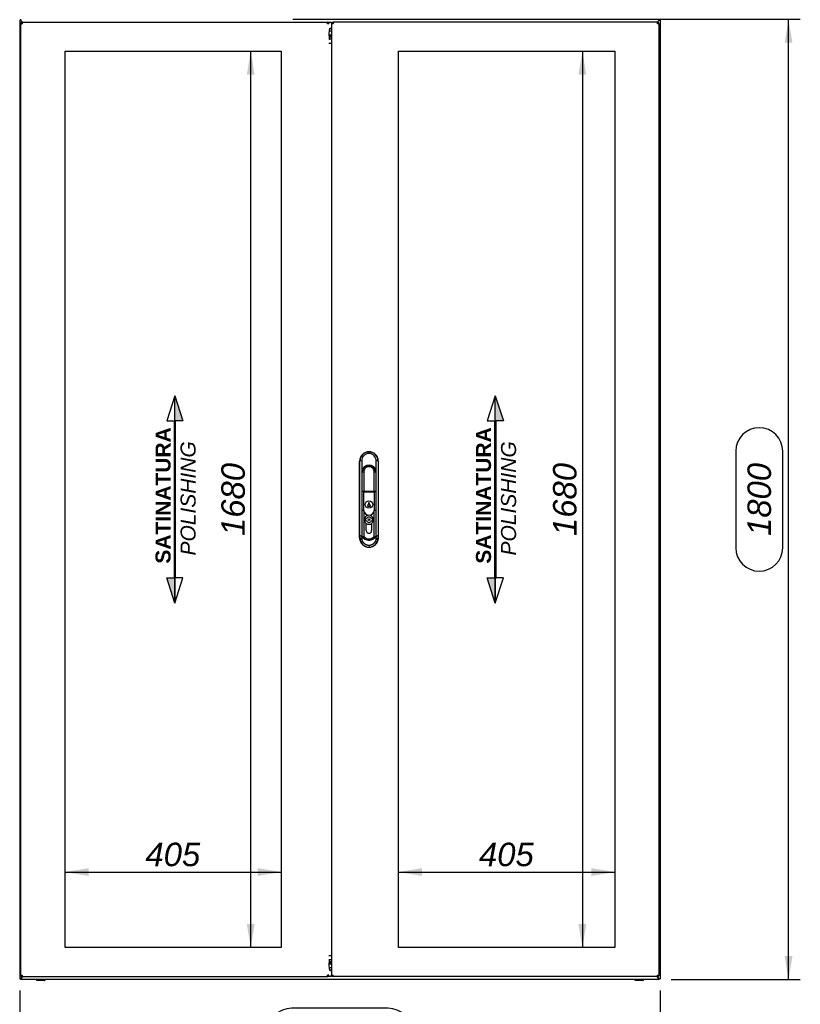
# Paper-space layout 'Layout1' of a CAD drawing. Extents: x 100 to 6593, y 169 to 4601.
# Tile 3 of 8: x 1905 to 3367, y 1764 to 3610. Entities that reach past the tile are written whole.
import ezdxf
from ezdxf.lldxf.tags import DXFTag

# ---------------------------------------------------------------- set-up
doc = ezdxf.new("R2010")
doc.units = 0
doc.header["$LTSCALE"] = 16
doc.layers.get('0').update_dxf_attribs({"linetype": 'CONTINUOUS'})
for name, color, linetype in [('_TRANSLATION', 7, 'CONTINUOUS'), ('AE00121_01', 7, 'CONTINUOUS'), ('AE00992_10', 7, 'CONTINUOUS'), ('AE00992_16', 7, 'CONTINUOUS'), ('AE00992_31', 7, 'CONTINUOUS'), ('C0000000_06_GOMM', 7, 'CONTINUOUS'), ('C0000001_23', 7, 'CONTINUOUS'), ('DV1__TRANSLATION', 7, 'CONTINUOUS'), ('F0000000_02', 7, 'CONTINUOUS'), ('F0000000_47', 7, 'CONTINUOUS'), ('F0000000_48', 7, 'CONTINUOUS'), ('F0000000_87', 7, 'CONTINUOUS'), ('F0000000_89', 7, 'CONTINUOUS'), ('F0000000_91', 7, 'CONTINUOUS')]:
    doc.layers.add(name, color=color, linetype=linetype)
doc.styles.add('SEACAD_ARIAL', font='arial.ttf')
doc.styles.add('SEACAD_ARIALI', font='ariali.ttf')
tags = doc.linetypes.add('CENTER2', pattern=[28.575, 19.05, -3.175, 3.175, -3.175]).pattern_tags.tags
tags[10:11] = [DXFTag(74, 4), DXFTag(75, 0), DXFTag(340, '0'), DXFTag(46, 0.0), DXFTag(50, 0.0), DXFTag(44, 0.0), DXFTag(45, 0.0)]
tags[8:9] = [DXFTag(74, 4), DXFTag(75, 0), DXFTag(340, '0'), DXFTag(46, 0.0), DXFTag(50, 0.0), DXFTag(44, 0.0), DXFTag(45, 0.0)]
tags[6:7] = [DXFTag(74, 4), DXFTag(75, 0), DXFTag(340, '0'), DXFTag(46, 0.0), DXFTag(50, 0.0), DXFTag(44, 0.0), DXFTag(45, 0.0)]
tags[4:5] = [DXFTag(74, 4), DXFTag(75, 0), DXFTag(340, '0'), DXFTag(46, 0.0), DXFTag(50, 0.0), DXFTag(44, 0.0), DXFTag(45, 0.0)]
doc.dimstyles.new('ISO', dxfattribs={"dimtxt": 16.5, "dimasz": 16.5, "dimexe": 8.25, "dimexo": 8.25, "dimgap": 4.125, "dimtad": 1, "dimdec": 1, "dimtxsty": 'SEACAD_ARIAL', "dimblk1": '_SE_FILLED', "dimblk2": '_SE_FILLED', "dimsah": 1, "dimcen": 8.25, "dimazin": 3, "dimtfac": 0.7, "dimtdec": 3, "dimtmove": 0, "dimatfit": 3})

# ---------------------------------------------------------------- blocks, each defined once
blk = doc.blocks.new('DMBLK187')
at = {"layer": '_TRANSLATION', "linetype": 'CONTINUOUS'}
for points in [[(2330.3, 3506.6), (2345, 3506.6), (2337.6, 3550.6)], [(2330.3, 1914.6), (2337.6, 1870.6), (2345, 1914.6)]]:
    blk.add_hatch(color=7, dxfattribs=at).paths.add_polyline_path(points)
at = {"layer": '_TRANSLATION', "color": 7, "linetype": 'CONTINUOUS'}
blk.add_line((2337.6, 1870.6), (2337.6, 3550.6), dxfattribs=at)
at = {"layer": '_TRANSLATION', "color": 7, "linetype": 'CONTINUOUS', "style": 'SEACAD_ARIALI'}
blk.add_text('1680', height=44, rotation=90, dxfattribs=at).set_placement((2326.6, 2642.2))
blk = doc.blocks.new('_SE_FILLED')
at = {"color": 0}
blk.add_line((0, 0), (-1, 0), dxfattribs=at)
blk.add_solid([(0, 0), (-1, -0.1665), (-1, 0.1665), (0, 0)], dxfattribs=at)
blk = doc.blocks.new('DMBLK188')
at = {"layer": '_TRANSLATION', "linetype": 'CONTINUOUS'}
for points in [[(2033.8, 2019.6), (1989.8, 2012.2), (2033.8, 2004.9)], [(2350.8, 2019.6), (2350.8, 2004.9), (2394.8, 2012.2)]]:
    blk.add_hatch(color=7, dxfattribs=at).paths.add_polyline_path(points)
at = {"layer": '_TRANSLATION', "color": 7, "linetype": 'CONTINUOUS'}
blk.add_line((1989.8, 2012.2), (2394.8, 2012.2), dxfattribs=at)
at = {"layer": '_TRANSLATION', "color": 7, "linetype": 'CONTINUOUS', "style": 'SEACAD_ARIALI'}
blk.add_text('405', height=44, dxfattribs=at).set_placement((2140.4, 2023.2))
blk = doc.blocks.new('DMBLK195')
at = {"layer": '_TRANSLATION', "linetype": 'CONTINUOUS'}
for points in [[(1948.8, 1650.5), (1948.8, 1665.2), (1904.8, 1657.8)], [(3060.8, 1650.5), (3104.8, 1657.8), (3060.8, 1665.2)]]:
    blk.add_hatch(color=7, dxfattribs=at).paths.add_polyline_path(points)
at = {"layer": '_TRANSLATION', "color": 7, "linetype": 'CONTINUOUS'}
for p, q in [((1904.8, 1790.1), (1904.8, 1635.8)), ((3104.8, 1790.1), (3104.8, 1635.8)), ((2595.2, 1756.8), (2414.3, 1756.8)), ((2414.3, 1668.8), (2595.2, 1668.8)), ((1904.8, 1657.8), (3104.8, 1657.8))]:
    blk.add_line(p, q, dxfattribs=at)
for centre, start, end in [((2414.3, 1712.8), 90, 270), ((2595.2, 1712.8), 270, 90)]:
    blk.add_arc(centre, 44, start, end, dxfattribs=at)
at = {"layer": '_TRANSLATION', "color": 7, "linetype": 'CONTINUOUS', "style": 'SEACAD_ARIALI'}
blk.add_text('1200', height=44, dxfattribs=at).set_placement((2436.3, 1690.8))
blk = doc.blocks.new('DMBLK196')
at = {"layer": '_TRANSLATION', "linetype": 'CONTINUOUS'}
for points in [[(3352.8, 3566.6), (3345.5, 3610.6), (3338.1, 3566.6)], [(3352.8, 1854.6), (3338.1, 1854.6), (3345.5, 1810.6)]]:
    blk.add_hatch(color=7, dxfattribs=at).paths.add_polyline_path(points)
at = {"layer": '_TRANSLATION', "color": 7, "linetype": 'CONTINUOUS'}
for p, q in [((2416.8, 3610.6), (3367.5, 3610.6)), ((3345.5, 1810.6), (3345.5, 3610.6)), ((3246.5, 2801.1), (3246.5, 2620.2)), ((3334.5, 2620.2), (3334.5, 2801.1)), ((3125.3, 1810.6), (3367.5, 1810.6))]:
    blk.add_line(p, q, dxfattribs=at)
for centre, start, end in [((3290.5, 2801.1), 0, 180), ((3290.5, 2620.2), 180, 0)]:
    blk.add_arc(centre, 44, start, end, dxfattribs=at)
at = {"layer": '_TRANSLATION', "color": 7, "linetype": 'CONTINUOUS', "style": 'SEACAD_ARIALI'}
blk.add_text('1800', height=44, rotation=90, dxfattribs=at).set_placement((3312.5, 2642.2))
blk = doc.blocks.new('BLOCCO2')
at = {"linetype": 'CONTINUOUS'}
for points in [[(-1.8, 237.9), (-1.8, 179), (17, 179)], [(0, 179), (-3.5, 179), (-3.5, -189), (0, -189)], [(-1.8, -247.8), (-1.8, -189), (-20.5, -189)]]:
    blk.add_hatch(color=7, dxfattribs=at).paths.add_polyline_path(points)
at = {"color": 7, "linetype": 'CONTINUOUS'}
for p, q in [((-1.8, 237.9), (-20.5, 179)), ((-20.5, 179), (-5.1, 179)), ((17, -189), (-1.8, -189)), ((-1.8, -247.8), (17, -189))]:
    blk.add_line(p, q, dxfattribs=at)
for points in [[(-1.8, 237.9), (17, 179), (-1.8, 179), (-1.8, 237.9)], [(0, 179), (-3.5, 179), (-3.5, -189), (0, -189), (0, 179)], [(-1.8, -247.8), (-20.5, -189), (-1.8, -189), (-1.8, -247.8)]]:
    blk.add_lwpolyline(points, dxfattribs=at)
at = {"layer": '_TRANSLATION', "color": 7, "linetype": 'CENTER2'}
blk.add_line((-1.8, -247.8), (-1.8, 237.9), dxfattribs=at)
at = {"layer": '_TRANSLATION', "insert": (0.1, -2.5), "char_height": 35.2, "width": 341.78, "attachment_point": 5, "rotation": 90}
blk.add_mtext('{\\fArial|b0||i0||c0|p34;\\C7;\\H35.2;\\W1.; }{\\fArial|b1||i0||c0|p34;\\C7;\\H35.2;\\W1.;SATINATURA \\P}{\\fArial|b0||i1||c0|p34;\\C7;\\H35.2;\\W1.;POLISHING}', dxfattribs=at)
blk = doc.blocks.new('DMBLK202')
at = {"layer": '_TRANSLATION', "linetype": 'CONTINUOUS'}
for points in [[(2951.8, 3506.6), (2966.5, 3506.6), (2959.1, 3550.6)], [(2951.8, 1914.6), (2959.1, 1870.6), (2966.5, 1914.6)]]:
    blk.add_hatch(color=7, dxfattribs=at).paths.add_polyline_path(points)
at = {"layer": '_TRANSLATION', "color": 7, "linetype": 'CONTINUOUS'}
blk.add_line((2959.1, 3550.6), (2959.1, 1870.6), dxfattribs=at)
at = {"layer": '_TRANSLATION', "color": 7, "linetype": 'CONTINUOUS', "style": 'SEACAD_ARIALI'}
blk.add_text('1680', height=44, rotation=90, dxfattribs=at).set_placement((2948.1, 2642.2))
blk = doc.blocks.new('DMBLK203')
at = {"layer": '_TRANSLATION', "linetype": 'CONTINUOUS'}
for points in [[(2658.8, 2019.6), (2614.8, 2012.2), (2658.8, 2004.9)], [(2975.8, 2019.6), (2975.8, 2004.9), (3019.8, 2012.2)]]:
    blk.add_hatch(color=7, dxfattribs=at).paths.add_polyline_path(points)
at = {"layer": '_TRANSLATION', "color": 7, "linetype": 'CONTINUOUS'}
blk.add_line((2614.8, 2012.2), (3019.8, 2012.2), dxfattribs=at)
at = {"layer": '_TRANSLATION', "color": 7, "linetype": 'CONTINUOUS', "style": 'SEACAD_ARIALI'}
blk.add_text('405', height=44, dxfattribs=at).set_placement((2765.4, 2023.2))

psp = doc.layouts.get("Layout1")

# ---------------------------------------------------------------- linework, layer by layer
at = {"layer": 'AE00121_01', "color": 7, "linetype": 'CONTINUOUS'}
for p, q in [((2488.26, 3577.62), (2488.26, 3576.97)), ((2489.25, 3576.97), (2488.26, 3576.97)), ((2488.26, 3576.97), (2489.25, 3576.23)), ((2489.25, 1845.03), (2488.26, 1844.29)), ((2489.25, 1844.29), (2488.26, 1844.29)), ((2488.26, 1844.29), (2488.26, 1843.64))]:
    psp.add_line(p, q, dxfattribs=at)
at = {"layer": 'AE00992_10', "color": 7, "linetype": 'CONTINUOUS'}
for p, q in [((2559.23, 2800.13), (2559.25, 2800.13)), ((2559.24, 2800.12), (2559.24, 2799.77)), ((2559.26, 2799.77), (2559.24, 2796.87)), ((2541.74, 2638.62), (2541.74, 2782.64)), ((2545.75, 2782.69), (2542.17, 2782.2)), ((2545.75, 2782.69), (2545.82, 2763.16)), ((2572.66, 2762.96), (2572.73, 2782.69)), ((2576.3, 2782.2), (2572.73, 2782.69)), ((2576.74, 2782.64), (2576.74, 2638.62)), ((2545.82, 2763.16), (2545.73, 2761.62)), ((2545.73, 2761.62), (2545.73, 2745.13)), ((2549.38, 2761.97), (2546.38, 2761.62)), ((2546.38, 2745.13), (2546.38, 2761.62)), ((2549.38, 2761.97), (2549.38, 2745.13)), ((2569.08, 2745.13), (2569.08, 2761.97)), ((2572.08, 2761.62), (2569.08, 2761.97)), ((2572.08, 2761.62), (2572.08, 2745.13)), ((2572.73, 2761.62), (2572.66, 2762.96)), ((2572.73, 2745.13), (2572.73, 2761.62)), ((2542.26, 2652.79), (2542.26, 2745.13)), ((2545.73, 2745.13), (2545.73, 2652.79)), ((2546.38, 2726.14), (2546.38, 2745.13)), ((2549.38, 2745.13), (2549.38, 2726.14)), ((2569.08, 2726.14), (2569.08, 2745.13)), ((2572.08, 2745.13), (2572.08, 2726.14)), ((2572.73, 2652.79), (2572.73, 2745.13)), ((2576.21, 2745.13), (2576.21, 2652.79)), ((2546.23, 2726.14), (2548.73, 2726.14)), ((2546.23, 2690.14), (2546.23, 2726.14)), ((2548.73, 2726.14), (2548.73, 2724.14)), ((2548.73, 2726.14), (2555.34, 2726.14)), ((2548.73, 2724.14), (2548.73, 2690.14)), ((2555.34, 2724.14), (2548.73, 2724.14)), ((2555.34, 2726.14), (2563.11, 2726.14)), ((2563.11, 2724.14), (2555.34, 2724.14)), ((2563.11, 2726.14), (2569.73, 2726.14)), ((2569.73, 2724.14), (2563.11, 2724.14)), ((2569.73, 2726.14), (2572.23, 2726.14)), ((2569.73, 2726.14), (2569.73, 2724.14)), ((2569.73, 2690.14), (2569.73, 2724.14)), ((2572.23, 2726.14), (2572.23, 2690.14)), ((2559.23, 2705.14), (2556.23, 2698.14)), ((2556.23, 2698.14), (2562.23, 2698.14)), ((2562.23, 2698.14), (2559.23, 2705.14)), ((2548.73, 2690.14), (2546.23, 2690.14)), ((2546.38, 2652.75), (2546.38, 2690.14)), ((2549.28, 2690.14), (2548.73, 2690.14)), ((2549.38, 2689.41), (2549.38, 2652.75)), ((2569.08, 2652.75), (2569.08, 2689.41)), ((2569.73, 2690.14), (2569.18, 2690.14)), ((2572.23, 2690.14), (2569.73, 2690.14)), ((2572.08, 2690.14), (2572.08, 2652.75)), ((2554.23, 2652.75), (2554.23, 2665.76)), ((2564.23, 2665.76), (2564.23, 2652.75)), ((2542.04, 2638.92), (2542.15, 2642.95)), ((2545.72, 2640.81), (2542.15, 2642.95)), ((2545.72, 2640.81), (2545.62, 2636.78)), ((2545.73, 2641.14), (2545.72, 2640.81)), ((2545.73, 2652.79), (2545.73, 2641.14)), ((2546.38, 2641.14), (2545.73, 2641.14)), ((2546.38, 2640.48), (2546.38, 2652.75)), ((2549.38, 2641.34), (2546.38, 2640.48)), ((2546.38, 2639.92), (2546.38, 2640.48)), ((2551.12, 2636.28), (2546.38, 2639.92)), ((2549.38, 2652.75), (2549.38, 2641.34)), ((2549.38, 2641.34), (2552.63, 2638.61)), ((2554.23, 2652.14), (2554.23, 2652.75)), ((2564.23, 2652.75), (2564.23, 2652.14)), ((2565.82, 2638.61), (2569.08, 2641.34)), ((2572.08, 2639.92), (2567.34, 2636.28)), ((2569.08, 2641.34), (2569.08, 2652.75)), ((2572.08, 2640.48), (2569.08, 2641.34)), ((2572.08, 2652.75), (2572.08, 2640.48)), ((2572.73, 2641.14), (2572.08, 2641.14)), ((2572.08, 2640.48), (2572.08, 2639.92)), ((2572.73, 2642.28), (2572.73, 2652.79)), ((2572.73, 2642.28), (2572.73, 2642.19)), ((2572.73, 2642.19), (2572.73, 2641.14)), ((2572.75, 2640.81), (2572.73, 2642.19)), ((2576.33, 2642.95), (2572.75, 2640.81)), ((2572.86, 2636.78), (2572.75, 2640.81)), ((2576.33, 2642.95), (2576.43, 2638.92)), ((2542.17, 2636.42), (2542.04, 2638.92)), ((2545.62, 2636.78), (2542.04, 2638.92)), ((2545.7, 2634.78), (2542.17, 2636.42)), ((2547.41, 2631.78), (2544.33, 2629.98)), ((2545.62, 2636.78), (2545.7, 2634.78)), ((2559.25, 2621.13), (2559.23, 2621.13)), ((2559.24, 2621.14), (2559.24, 2621.32)), ((2559.25, 2624.9), (2559.31, 2621.32)), ((2559.31, 2621.32), (2559.25, 2621.32)), ((2574.15, 2629.98), (2571.07, 2631.78)), ((2572.78, 2634.78), (2572.86, 2636.78)), ((2576.31, 2636.42), (2572.78, 2634.78)), ((2576.43, 2638.92), (2572.86, 2636.78)), ((2576.43, 2638.92), (2576.31, 2636.42))]:
    psp.add_line(p, q, dxfattribs=at)
psp.add_circle((2559.23, 2701.14), 7, dxfattribs=at)
for centre, radius, start, end in [((2559.62, 2782.33), 17.44, 91.24138, 180.423), ((2559.71, 2782.92), 13.97, 91.91591, 180.90828), ((2558.86, 2782.33), 17.44, 359.56986, 88.76566), ((2558.76, 2782.91), 13.97, 359.11414, 88.01385), ((-5102.31, 2745.22), 7644.58, 359.999293, 0.277166), ((2559.23, 2761.62), 13.5, 5.71938, 173.43686), ((2559.23, 2761.62), 12.85, 0, 180), ((2559.23, 2762.17), 9.85, 358.81867, 181.18133), ((10220.78, 2745.22), 7644.57, 179.722833, 180.000707), ((2559.23, 2691.14), 10, 185.73917, 354.26083), ((2559.23, 2672.64), 8.5, 90, 233.96812), ((2559.23, 2672.64), 8.5, 306.03188, 90), ((2151.3, 2652.42), 390.96, 358.61302, 0.05544), ((2559.23, 2652.14), 5, 180, 0), ((2967.19, 2652.42), 390.97, 179.94456, 181.38698), ((2558.67, 2638.38), 16.62, 186.76304, 210.3525), ((2559.42, 2638.81), 17.49, 210.34189, 269.39288), ((2551.35, 2636.01), 5.78, 192.33668, 227.02309), ((2559.23, 2653.48), 19.01, 244.75765, 295.24235), ((2559.23, 2648.36), 11.77, 235.92812, 304.07188), ((2559.23, 2653.48), 19.01, 259.64491, 280.35509), ((2559.05, 2638.81), 17.49, 270.85537, 329.65902), ((2567.13, 2636.01), 5.78, 312.96651, 347.67612), ((2559.81, 2638.38), 16.62, 329.64901, 353.23559)]:
    psp.add_arc(centre, radius, start, end, dxfattribs=at)
for centre, major_axis in [((2559.25, 2782.62), (12.39, -12.39)), ((2559.23, 2782.62), (-12.39, -12.39)), ((2559.25, 2638.64), (12.39, 12.39)), ((2559.23, 2638.64), (-12.39, 12.39))]:
    psp.add_ellipse(centre, major_axis=major_axis, ratio=0.9987828, start_param=2.3568035, end_param=3.9263818, dxfattribs=at)
for points in [[(2547.41, 2631.78), (2548.31, 2630.23), (2549.59, 2628.96), (2550.87, 2627.68), (2552.42, 2626.78), (2553.97, 2625.88), (2555.72, 2625.4), (2557.46, 2624.91), (2559.25, 2624.9)], [(2559.25, 2624.9), (2561.04, 2624.92), (2562.78, 2625.4), (2564.52, 2625.89), (2566.07, 2626.79), (2567.61, 2627.69), (2568.89, 2628.96), (2570.17, 2630.24), (2571.07, 2631.78)]]:
    psp.add_open_spline(points, degree=2, knots=[0, 0, 0, 0.25, 0.25, 0.5, 0.5, 0.75, 0.75, 1, 1, 1], dxfattribs=at)
at = {"layer": 'AE00992_16', "color": 7, "linetype": 'CONTINUOUS'}
for p, q in [((2554.46, 2674.14), (2552.23, 2674.14)), ((2552.23, 2674.14), (2552.23, 2671.14)), ((2552.23, 2671.14), (2554.46, 2671.14)), ((2566.23, 2674.14), (2564, 2674.14)), ((2564, 2671.14), (2566.23, 2671.14)), ((2566.23, 2671.14), (2566.23, 2674.14))]:
    psp.add_line(p, q, dxfattribs=at)
psp.add_circle((2559.23, 2672.64), 1.5, dxfattribs=at)
for radius, start, end in [(5, 17.4576, 162.5424), (8.5, 233.96812, 306.03188), (5, 197.4576, 342.5424)]:
    psp.add_arc((2559.23, 2672.64), radius, start, end, dxfattribs=at)
at = {"layer": 'AE00992_31', "color": 7, "linetype": 'CONTINUOUS'}
psp.add_arc((2559.25, 2760.63), 11.5, 55.58261, 124.41739, dxfattribs=at)
at = {"layer": 'C0000000_06_GOMM', "color": 7, "linetype": 'CONTINUOUS'}
for p, q in [((2489.25, 3580.93), (2484.3, 3580.93)), ((2489.25, 3573.13), (2484.23, 3573.13)), ((2489.25, 3565.43), (2484.23, 3565.43)), ((2489.25, 3579.13), (2484.41, 3579.13)), ((2484.23, 1855.83), (2489.25, 1855.83)), ((2484.23, 1848.13), (2489.25, 1848.13)), ((2484.3, 1840.33), (2489.25, 1840.33)), ((2484.41, 1842.13), (2489.25, 1842.13))]:
    psp.add_line(p, q, dxfattribs=at)
at = {"layer": 'C0000001_23', "color": 7, "linetype": 'CONTINUOUS'}
for p, q in [((2484.41, 3579.12), (2489.25, 3579.12)), ((2484.55, 3577.62), (2489.25, 3577.62)), ((2489.25, 1842.14), (2484.41, 1842.14)), ((2489.25, 1843.64), (2484.55, 1843.64))]:
    psp.add_line(p, q, dxfattribs=at)
at = {"layer": 'DV1__TRANSLATION', "color": 7, "linetype": 'CENTER2'}
for p, q in [((1989.76, 3550.63), (2394.76, 3550.63)), ((1989.76, 1870.63), (1989.76, 3550.63)), ((2394.76, 3550.63), (2394.76, 1870.63)), ((2614.76, 3550.63), (3019.76, 3550.63)), ((2614.76, 1870.63), (2614.76, 3550.63)), ((3019.76, 3550.63), (3019.76, 1870.63)), ((2394.76, 1870.63), (1989.76, 1870.63)), ((3019.76, 1870.63), (2614.76, 1870.63))]:
    psp.add_line(p, q, dxfattribs=at)
at = {"layer": 'F0000000_02', "color": 7, "linetype": 'CONTINUOUS'}
for p, q in [((1936.76, 1808.88), (1936.76, 1810.63)), ((1951.76, 1810.63), (1951.76, 1808.88)), ((3057.76, 1808.88), (3057.76, 1810.63)), ((3072.76, 1810.63), (3072.76, 1808.88)), ((1938.76, 1808.63), (1937.01, 1808.63)), ((1949.76, 1808.63), (1938.76, 1808.63)), ((1951.51, 1808.63), (1949.76, 1808.63)), ((3059.76, 1808.63), (3058.01, 1808.63)), ((3070.76, 1808.63), (3059.76, 1808.63)), ((3072.51, 1808.63), (3070.76, 1808.63))]:
    psp.add_line(p, q, dxfattribs=at)
for centre, start, end in [((1937.01, 1808.88), 180, 270), ((1951.51, 1808.88), 270, 0), ((3058.01, 1808.88), 180, 270), ((3072.51, 1808.88), 270, 0)]:
    psp.add_arc(centre, 0.25, start, end, dxfattribs=at)
at = {"layer": 'F0000000_47', "color": 7, "linetype": 'CONTINUOUS'}
for p, q in [((2489.25, 1832.63), (2484.55, 1832.63)), ((1907.56, 1813.43), (1906.26, 1812.13)), ((1906.26, 1810.63), (1906.26, 1812.13)), ((3103.26, 1810.63), (1906.26, 1810.63)), ((1910.26, 1816.13), (1907.56, 1813.43)), ((3099.26, 1816.13), (3101.96, 1813.43)), ((3101.96, 1813.43), (3103.26, 1812.13)), ((3103.26, 1810.63), (3103.26, 1812.13))]:
    psp.add_line(p, q, dxfattribs=at)
at = {"layer": 'F0000000_48', "color": 7, "linetype": 'CONTINUOUS'}
for p, q in [((1906.26, 3610.63), (1906.26, 3609.13)), ((1907.56, 3607.83), (1906.26, 3609.13)), ((1910.26, 3605.13), (1907.56, 3607.83)), ((3099.26, 3605.13), (3101.96, 3607.83)), ((3101.96, 3607.83), (3103.26, 3609.13)), ((3103.26, 3610.63), (3103.26, 3609.13)), ((2489.25, 3588.63), (2484.55, 3588.63))]:
    psp.add_line(p, q, dxfattribs=at)
at = {"layer": 'F0000000_87', "color": 7, "linetype": 'CONTINUOUS'}
for p, q in [((1906.26, 3609.13), (1904.76, 3609.13)), ((1904.76, 3609.13), (1904.76, 1812.13)), ((1906.26, 3609.13), (1907.56, 3607.83)), ((1907.56, 3607.83), (1910.26, 3605.13)), ((3101.96, 3607.83), (3099.26, 3605.13)), ((3103.26, 3609.13), (3101.96, 3607.83)), ((3103.26, 3609.13), (3104.76, 3609.13)), ((3104.76, 3609.13), (3104.76, 1812.13)), ((1906.26, 1812.13), (1904.76, 1812.13)), ((1906.26, 1812.13), (1907.56, 1813.43)), ((1907.56, 1813.43), (1910.26, 1816.13)), ((3101.96, 1813.43), (3099.26, 1816.13)), ((3103.26, 1812.13), (3101.96, 1813.43)), ((3103.26, 1812.13), (3104.76, 1812.13))]:
    psp.add_line(p, q, dxfattribs=at)
at = {"layer": 'F0000000_89', "color": 7, "linetype": 'CONTINUOUS'}
for p, q in [((1906.76, 1818.93), (1906.76, 3602.33)), ((1906.76, 3602.33), (1909.56, 3602.33)), ((1909.58, 3605.13), (1909.56, 3605.13)), ((1909.58, 3605.13), (2481.5, 3605.13)), ((2481.52, 3605.13), (2481.5, 3605.13)), ((2481.52, 3605.13), (2486.55, 3605.13)), ((2484.25, 3602.33), (2481.52, 3602.33)), ((2485.81, 3593.13), (2488.26, 3593.13)), ((2488.26, 1828.13), (2485.81, 1828.13)), ((1906.76, 1818.93), (1909.56, 1818.93)), ((1909.58, 1816.13), (1909.56, 1816.13)), ((1909.58, 1816.13), (2481.5, 1816.13)), ((2481.52, 1816.13), (2481.5, 1816.13)), ((2484.25, 1818.93), (2481.52, 1818.93)), ((2486.55, 1816.13), (2481.52, 1816.13))]:
    psp.add_line(p, q, dxfattribs=at)
for centre, radius, start, end in [((1909.56, 3602.33), 2.8, 90, 180), ((2083.56, 3602.48), 174, 179.12972, 180.05178), ((2307.52, 3602.48), 174, 359.94822, 0.87028), ((2481.49, 3602.36), 2.76, 359.24699, 89.28787), ((1909.56, 1818.93), 2.8, 180, 270), ((2063.67, 1818.63), 154.11, 179.88874, 180.92976), ((2307.52, 1818.77), 174, 359.12972, 0.05178), ((2481.49, 1818.89), 2.76, 270.71, 0.75514)]:
    psp.add_arc(centre, radius, start, end, dxfattribs=at)
for centre, major_axis, ratio, start_param, end_param in [((2486.55, 3602.33), (0, -2.8), 0.9985741, 1.5707963, 3.1415927), ((2486.82, 3583.13), (0, -11.84), 0.2164396, 3.8927536, 5.5320243), ((2485.81, 3588.13), (0, -5), 0.2164396, 3.1415927, 3.8927536), ((2488.26, 3598.13), (0, -5), 0.2164396, 0, 1.1457562), ((2485.81, 3578.13), (0, -5), 0.2164396, 5.5320243, 6.2831853), ((2486.82, 1838.13), (0, -11.84), 0.2164396, 3.8927536, 5.5320243), ((2485.81, 1843.13), (0, -5), 0.2164396, 3.1415927, 3.8927536), ((2485.81, 1833.13), (0, -5), 0.2164396, 5.5320243, 6.2831853), ((2488.26, 1823.13), (0, -5), 0.2164396, 1.9958365, 3.1415927), ((2486.55, 1818.93), (0, -2.8), 0.9985741, 0, 1.5707963)]:
    psp.add_ellipse(centre, major_axis=major_axis, ratio=ratio, start_param=start_param, end_param=end_param, dxfattribs=at)
at = {"layer": 'F0000000_91', "color": 7, "linetype": 'CONTINUOUS'}
for p, q in [((2492.05, 3602.33), (2489.25, 3602.33)), ((2489.25, 3602.33), (2489.25, 1818.93)), ((3099.94, 3605.13), (2492.05, 3605.13)), ((3099.96, 3605.13), (3099.94, 3605.13)), ((3099.96, 3605.13), (3099.94, 3605.13)), ((3102.76, 3602.33), (3099.96, 3602.33)), ((3102.76, 1818.93), (3102.76, 3602.33)), ((2489.25, 1818.93), (2492.05, 1818.93)), ((3099.94, 1816.13), (2492.05, 1816.13)), ((3099.96, 1816.13), (3099.94, 1816.13)), ((3099.94, 1816.13), (3099.96, 1816.13)), ((3099.96, 1818.93), (3102.76, 1818.93))]:
    psp.add_line(p, q, dxfattribs=at)
for centre, radius, start, end in [((2492.22, 3602.21), 2.92, 93.1146, 177.76569), ((2945.89, 3602.63), 154.07, 359.8886, 0.9299), ((3099.96, 3602.33), 2.8, 0, 90), ((2492.23, 1819.06), 2.93, 182.45591, 266.57348), ((2925.96, 1818.77), 174, 359.12972, 0.05178), ((3099.96, 1818.93), 2.8, 270, 0)]:
    psp.add_arc(centre, radius, start, end, dxfattribs=at)
for points, knots in [([(2492.05, 3605.13), (2492.05, 3605.13), (2492.05, 3605.05), (2492.05, 3604.77), (2492.05, 3604.57), (2492.05, 3604.05), (2492.05, 3603.74), (2492.05, 3603.06), (2492.05, 3602.69), (2492.05, 3602.33)], [0, 0, 0, 0, 0.25, 0.25, 0.5, 0.5, 0.75, 0.75, 1, 1, 1, 1]), ([(2492.05, 1816.13), (2492.05, 1816.13), (2492.05, 1816.13), (2492.05, 1816.13), (2492.05, 1816.13), (2492.05, 1816.14), (2492.05, 1816.16), (2492.05, 1816.19), (2492.05, 1816.24), (2492.05, 1816.34), (2492.05, 1816.45), (2492.05, 1816.6), (2492.05, 1816.76), (2492.05, 1816.94), (2492.05, 1817.15), (2492.05, 1817.37), (2492.05, 1817.61), (2492.05, 1817.85), (2492.05, 1818.11), (2492.05, 1818.34), (2492.05, 1818.52), (2492.05, 1818.65), (2492.05, 1818.77), (2492.05, 1818.86), (2492.05, 1818.9), (2492.05, 1818.93)], [0, 0, 0, 0, 0.0156322, 0.0312635, 0.046894, 0.0625241, 0.0937812, 0.1250377, 0.1875299, 0.2500218, 0.3125159, 0.3750116, 0.4375072, 0.5000009, 0.5624952, 0.6249908, 0.6874864, 0.7499803, 0.8124725, 0.8749647, 0.9062211, 0.9374782, 0.9687365, 0.9843678, 1, 1, 1, 1])]:
    psp.add_open_spline(points, degree=3, knots=knots, dxfattribs=at)

# ---------------------------------------------------------------- block references
at = {"layer": '_TRANSLATION', "color": 7, "xscale": 0.8, "yscale": 0.8, "zscale": 0.8}
for p in [(2196.95, 2714.6), (2797.4, 2714.6)]:
    psp.add_blockref('BLOCCO2', p, dxfattribs=at)

# ---------------------------------------------------------------- dimensions: what is measured, and where the dimension line sits
at = {"layer": '_TRANSLATION', "color": 7, "linetype": 'CONTINUOUS'}
for base, p1, p2, angle, picture, middle, dimtype in [((3345.46, 3610.63), (3103.26, 1810.63), (2394.76, 3610.63), 90, 'DMBLK196', (3345.46, 2710.63), 160), ((2337.63, 1870.63), (2394.76, 1870.63), (2394.76, 3550.63), 90, 'DMBLK187', (2337.63, 2710.63), 161), ((2959.12, 3550.63), (3019.76, 3550.63), (3019.76, 1870.63), 270, 'DMBLK202', (2959.12, 2710.63), 161), ((1989.76, 2012.25), (1989.76, 1870.63), (2394.76, 1870.63), 0, 'DMBLK188', (2192.26, 2012.25), 161), ((2614.76, 2012.25), (2614.76, 1870.63), (3019.76, 1870.63), 360, 'DMBLK203', (2817.26, 2012.25), 161), ((1904.76, 1657.85), (1904.76, 1812.13), (3104.76, 1812.13), 0, 'DMBLK195', (2504.76, 1657.85), 161)]:
    dim = psp.add_linear_dim(base=base, p1=p1, p2=p2, angle=angle, text='\\A1;<>', dimstyle='ISO', override={"dimtxt": 44, "dimasz": 44, "dimexe": 22, "dimexo": 22, "dimgap": 11, "dimcen": 22}, dxfattribs=at)
    dim.commit()
    dim.dimension.update_dxf_attribs({"geometry": picture, "text_midpoint": middle, "dimtype": dimtype})

doc.saveas('drawing.dxf')
